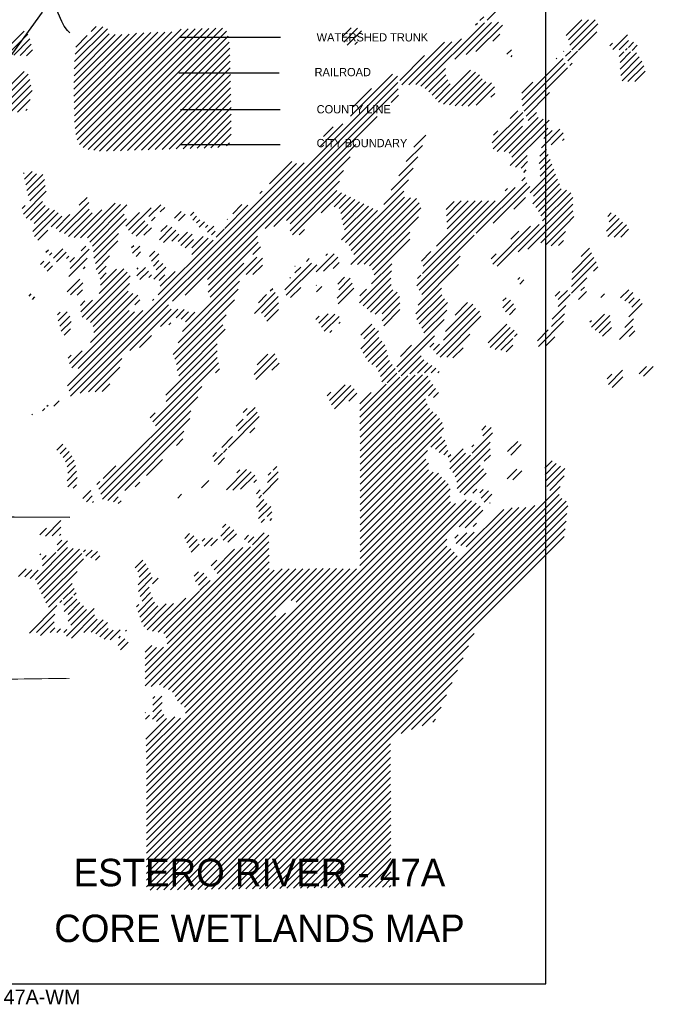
# Model space of a CAD drawing. Extents: x 164148 to 384280, y 737816 to 848299.
# Tile 40 of 41: x 289685 to 331189, y 737816 to 802297. Entities that reach past the tile are written whole.
import ezdxf
from ezdxf.enums import TextEntityAlignment as Align

# ---------------------------------------------------------------- set-up
doc = ezdxf.new("R2010")
doc.units = 0
doc.header["$LTSCALE"] = 1200
for name, pattern in [('DASHED', [0]), ('PHANTOM', [0]), ('STREAM', [0])]:
    doc.linetypes.add(name, pattern=pattern)
doc.layers.get('0').update_dxf_attribs({"linetype": 'CONTINUOUS'})
for name, color, linetype in [('BORDER', 1, 'CONTINUOUS'), ('BOUNDARY', 7, 'CONTINUOUS'), ('CITY', 14, 'DASHED'), ('COUNTY', 15, 'PHANTOM'), ('MAJROADS', 9, 'CONTINUOUS'), ('RR', 13, 'CONTINUOUS'), ('TEXT', 7, 'CONTINUOUS'), ('TRUNKS', 5, 'STREAM'), ('WETDBA', 11, 'CONTINUOUS'), ('WSHEDS', 3, 'CONTINUOUS')]:
    doc.layers.add(name, color=color, linetype=linetype)

# ---------------------------------------------------------------- blocks, each defined once
blk = doc.blocks.new('*X')
at = {"color": 0}
for p, q in [((261958, 785597), (264378, 788017)), ((259066, 782704), (261839, 785478)), ((260548, 783893), (262146, 785490)), ((261043, 784093), (262452, 785502)), ((261449, 785383), (261533, 785466)), ((261467, 784222), (262624, 785379)), ((261646, 785579), (261811, 785744)), ((265405, 784921), (266096, 785612)), ((265519, 784741), (266389, 785610)), ((265574, 784501), (266681, 785607)), ((265662, 784294), (266795, 785427)), ((240897, 784267), (241743, 785113)), ((241050, 784126), (241899, 784975)), ((243915, 782279), (246655, 785019)), ((243916, 782574), (246329, 784987)), ((243919, 782872), (246007, 784961)), ((243922, 783169), (245721, 784969)), ((243923, 781992), (246971, 785041)), ((243925, 783467), (245450, 784993)), ((243931, 781706), (247277, 785052)), ((243939, 781419), (247582, 785063)), ((243946, 781133), (247887, 785074)), ((243947, 783783), (245385, 785221)), ((243971, 784102), (245174, 785305)), ((243971, 780863), (248193, 785085)), ((244001, 780598), (248601, 785198)), ((244058, 780361), (248904, 785207)), ((244154, 780163), (249207, 785216)), ((244322, 780035), (249511, 785224)), ((244533, 779952), (249814, 785233)), ((244676, 785102), (244883, 785309)), ((244785, 779910), (250117, 785241)), ((245037, 779868), (250409, 785239)), ((245339, 779875), (250583, 785118)), ((255638, 784873), (256022, 785257)), ((255698, 784638), (256300, 785240)), ((255853, 784498), (256476, 785122)), ((262211, 784672), (262520, 784981)), ((265950, 784288), (266750, 785088)), ((267446, 784311), (268084, 784949)), ((241285, 784067), (241992, 784774)), ((241562, 784050), (242053, 784540)), ((243994, 784420), (244499, 784925)), ((245643, 779885), (250651, 784892)), ((245948, 779894), (250688, 784634)), ((256176, 784527), (256300, 784650)), ((258242, 782765), (260104, 784626)), ((258545, 782773), (260415, 784643)), ((258845, 782778), (260838, 784772)), ((267313, 784472), (267428, 784587)), ((267724, 784294), (268137, 784708)), ((268128, 784404), (268352, 784628)), ((241839, 784031), (242111, 784304)), ((246252, 779904), (250723, 784375)), ((262819, 784102), (263018, 784301)), ((265300, 784226), (265308, 784234)), ((265389, 784021), (265608, 784240)), ((265478, 783815), (265908, 784245)), ((267731, 784007), (267929, 784205)), ((267764, 783746), (268224, 784205)), ((267773, 783460), (268480, 784167)), ((268008, 784284), (268081, 784357)), ((268293, 784274), (268515, 784496)), ((246556, 779913), (250729, 784086)), ((246860, 779923), (250735, 783798)), ((258142, 782959), (259229, 784046)), ((263011, 783999), (263059, 784047)), ((263477, 782109), (265280, 783912)), ((263510, 781848), (265374, 783711)), ((264975, 783902), (265005, 783932)), ((265567, 783610), (265674, 783717)), ((267792, 783184), (268606, 783998)), ((267851, 782949), (268711, 783809)), ((240652, 782256), (241744, 783347)), ((240702, 782012), (241922, 783232)), ((247164, 779932), (250741, 783510)), ((255996, 781401), (257826, 783232)), ((259258, 782602), (260135, 783480)), ((259840, 782006), (261240, 783406)), ((260048, 781920), (261454, 783326)), ((263576, 781619), (265467, 783510)), ((268105, 782908), (268797, 783601)), ((268407, 782916), (268860, 783369)), ((240753, 781768), (241991, 783006)), ((247468, 779942), (250748, 783222)), ((247772, 779952), (250754, 782933)), ((248216, 773328), (258043, 783154)), ((248768, 773585), (258060, 782877)), ((259418, 782467), (260158, 783208)), ((259562, 782317), (260238, 782993)), ((259699, 782160), (260350, 782811)), ((260315, 781892), (261625, 783202)), ((260570, 781853), (261744, 783027)), ((260858, 781847), (261908, 782896)), ((261139, 781832), (262157, 782850)), ((263474, 782401), (263956, 782883)), ((240823, 781543), (242036, 782756)), ((241064, 781490), (242091, 782517)), ((248076, 779961), (250760, 782645)), ((249750, 774272), (258078, 782600)), ((256111, 781811), (256912, 782612)), ((261478, 781877), (262283, 782683)), ((262127, 782231), (262289, 782393)), ((263658, 781407), (264684, 782433)), ((241448, 781579), (242000, 782132)), ((248380, 779971), (250766, 782357)), ((248684, 779980), (250773, 782069)), ((257775, 782003), (258095, 782323)), ((241815, 781652), (241877, 781714)), ((248988, 779990), (250778, 781779)), ((262187, 780230), (263524, 781567)), ((262964, 781301), (263298, 781636)), ((263757, 781211), (264111, 781565)), ((249292, 779999), (250782, 781489)), ((249597, 780009), (250787, 781200)), ((252267, 776494), (257158, 781385)), ((262223, 779971), (263545, 781294)), ((262706, 779866), (264183, 781343)), ((262927, 779792), (264408, 781273)), ((263039, 779609), (264662, 781232)), ((249901, 780019), (250789, 780907)), ((254680, 780086), (255657, 781063)), ((254817, 780518), (255230, 780930)), ((262236, 780573), (262428, 780765)), ((262405, 779859), (263510, 780964)), ((262973, 779249), (264606, 780882)), ((264330, 780017), (265140, 780827)), ((264441, 780422), (264794, 780775)), ((264753, 780145), (265280, 780673)), ((250207, 780030), (250789, 780612)), ((250576, 780105), (250713, 780242)), ((258761, 780044), (259283, 780566)), ((265244, 780342), (265318, 780416)), ((252646, 776579), (256231, 780164)), ((258431, 779420), (259132, 780120)), ((264256, 779648), (264549, 779941)), ((243771, 769177), (253963, 779369)), ((252456, 778451), (253428, 779423)), ((253202, 776841), (255983, 779622)), ((258102, 778795), (258928, 779622)), ((263199, 779180), (263707, 779689)), ((263443, 779130), (263728, 779415)), ((264236, 779334), (264629, 779727)), ((264276, 779080), (264710, 779513)), ((241717, 778903), (241747, 778933)), ((241759, 778650), (242096, 778988)), ((243703, 769403), (253633, 779334)), ((253353, 776697), (255683, 779028)), ((257772, 778171), (258725, 779124)), ((263556, 778948), (263669, 779061)), ((263834, 778049), (264871, 779086)), ((264274, 778783), (264791, 779299)), ((241813, 778410), (242283, 778880)), ((241853, 778156), (242555, 778857)), ((241923, 777931), (242624, 778632)), ((253352, 776402), (255509, 778559)), ((257442, 777547), (258521, 778626)), ((263475, 778573), (263628, 778726)), ((263951, 777576), (265032, 778658)), ((263983, 777903), (264952, 778872)), ((241710, 777129), (242710, 778129)), ((241991, 777704), (242665, 778378)), ((252035, 778030), (252130, 778125)), ((253466, 776221), (255394, 778149)), ((255941, 775751), (258317, 778128)), ((258897, 773995), (263188, 778286)), ((261485, 776289), (263689, 778493)), ((262548, 777057), (263824, 778333)), ((262752, 778145), (262850, 778242)), ((264085, 777416), (265113, 778444)), ((264203, 777239), (265194, 778230)), ((264311, 777053), (265433, 778175)), ((241830, 776955), (242549, 777674)), ((244151, 777509), (244492, 777850)), ((254714, 777175), (255596, 778056)), ((255280, 777446), (255795, 777961)), ((255498, 777370), (255992, 777863)), ((255571, 777148), (256188, 777766)), ((255608, 776890), (256385, 777668)), ((256005, 774932), (258875, 777802)), ((256023, 775538), (258353, 777869)), ((256146, 775367), (258614, 777835)), ((259139, 774531), (262307, 777700)), ((259164, 774851), (262017, 777704)), ((259745, 775726), (261727, 777708)), ((260170, 777330), (260514, 777674)), ((260185, 777050), (260833, 777698)), ((260199, 776770), (261134, 777705)), ((260214, 776489), (261435, 777711)), ((263119, 777334), (263631, 777846)), ((263319, 775472), (265698, 777851)), ((264382, 776829), (265613, 778060)), ((241660, 777374), (241790, 777504)), ((242025, 776855), (242667, 777497)), ((242128, 776369), (243063, 777304)), ((242176, 776711), (242840, 777375)), ((243293, 776356), (244566, 777629)), ((243504, 776273), (244579, 777347)), ((243921, 776100), (245139, 777319)), ((244198, 776083), (245720, 777605)), ((244506, 776096), (245957, 777548)), ((244609, 775905), (246231, 777527)), ((246299, 776417), (247284, 777402)), ((247192, 777015), (247708, 777531)), ((247689, 777218), (247882, 777411)), ((248305, 776950), (248598, 777244)), ((250502, 776496), (251517, 777512)), ((250855, 777144), (251249, 777538)), ((255604, 776003), (256975, 777374)), ((255671, 776659), (256582, 777570)), ((255738, 776432), (256778, 777472)), ((255782, 775886), (257171, 777276)), ((256296, 774928), (258991, 777623)), ((256595, 774933), (259059, 777397)), ((263741, 775599), (265696, 777555)), ((264305, 775868), (265702, 777266)), ((242194, 776141), (243232, 777179)), ((242925, 776577), (243384, 777036)), ((243139, 776496), (243744, 777101)), ((243674, 776148), (244714, 777188)), ((244730, 775732), (246116, 777118)), ((244772, 775478), (246205, 776912)), ((246180, 776593), (246784, 777196)), ((246441, 776264), (247010, 776833)), ((247298, 776827), (247468, 776996)), ((248477, 776828), (248774, 777125)), ((249013, 777069), (249149, 777206)), ((249102, 776864), (249271, 777033)), ((249273, 776740), (249411, 776878)), ((249384, 776557), (249622, 776795)), ((250606, 776895), (250620, 776909)), ((256826, 774869), (258966, 777009)), ((262226, 776734), (262537, 777046)), ((265423, 776692), (265748, 777018)), ((267174, 776382), (267721, 776929)), ((267226, 777022), (267380, 777177)), ((267284, 776787), (267578, 777080)), ((242341, 775994), (242771, 776423)), ((246638, 776167), (247138, 776667)), ((246973, 776208), (247298, 776532)), ((247653, 776004), (248197, 776548)), ((247714, 776359), (247982, 776628)), ((247830, 775887), (248360, 776417)), ((249656, 776534), (249765, 776643)), ((249753, 776337), (250023, 776606)), ((249926, 776215), (250086, 776375)), ((250129, 776124), (250470, 776465)), ((253758, 776219), (253986, 776447)), ((262205, 774947), (263858, 776600)), ((262399, 774846), (264229, 776676)), ((262996, 776032), (263344, 776381)), ((264532, 775801), (265420, 776689)), ((264758, 775733), (265389, 776363)), ((267229, 776142), (267864, 776777)), ((267502, 776121), (268039, 776658)), ((267796, 776120), (268139, 776463)), ((244789, 775202), (245865, 776277)), ((244856, 774974), (245834, 775952)), ((247601, 773596), (249993, 775987)), ((248189, 775951), (248492, 776253)), ((248461, 775929), (248875, 776343)), ((248584, 775757), (249079, 776252)), ((248779, 775657), (249140, 776018)), ((249064, 775648), (249562, 776146)), ((249068, 775358), (249779, 776068)), ((249794, 774022), (251933, 776161)), ((256951, 774699), (258581, 776330)), ((257024, 774478), (258581, 776035)), ((258999, 773802), (261398, 776201)), ((265076, 775756), (265298, 775978)), ((242696, 775464), (242800, 775568)), ((243024, 775203), (243428, 775607)), ((243746, 774748), (244588, 775589)), ((244225, 775521), (244433, 775729)), ((246431, 775665), (246525, 775759)), ((246474, 775414), (246792, 775732)), ((247221, 775278), (247449, 775505)), ((249782, 773715), (251961, 775895)), ((251724, 775363), (252059, 775698)), ((266069, 775277), (266434, 775642)), ((242454, 774928), (242601, 775076)), ((242852, 775326), (242957, 775431)), ((243155, 775040), (243581, 775466)), ((243593, 775184), (243694, 775284)), ((243696, 774403), (244497, 775204)), ((243736, 775032), (243942, 775238)), ((244880, 774704), (245475, 775299)), ((246629, 775275), (246829, 775475)), ((247304, 775066), (247631, 775393)), ((247389, 774856), (247628, 775095)), ((248658, 772003), (251904, 775248)), ((251436, 774486), (252149, 775199)), ((254070, 775058), (254194, 775182)), ((254493, 774598), (255286, 775390)), ((254820, 774630), (255436, 775246)), ((254923, 775322), (254993, 775392)), ((259092, 775074), (259507, 775488)), ((259110, 773619), (260786, 775295)), ((262143, 775179), (262354, 775391)), ((265656, 774274), (266616, 775234)), ((265667, 774581), (266521, 775434)), ((242622, 774801), (242867, 775047)), ((242742, 774627), (242978, 774863)), ((244327, 774740), (244412, 774824)), ((244993, 774522), (245326, 774855)), ((245014, 773659), (246091, 774736)), ((245076, 774016), (245782, 774722)), ((246664, 774425), (247037, 774799)), ((246671, 774727), (246720, 774776)), ((246797, 774265), (247171, 774639)), ((247401, 774279), (247936, 774815)), ((247514, 774687), (247793, 774966)), ((249866, 773505), (251340, 774979)), ((251731, 774487), (252146, 774902)), ((253121, 773815), (254291, 774985)), ((253184, 773583), (254517, 774916)), ((253567, 774555), (253827, 774815)), ((253568, 774851), (253576, 774859)), ((255241, 774757), (255501, 775017)), ((256385, 773250), (257777, 774642)), ((256917, 774077), (257792, 774951)), ((258942, 773156), (260712, 774926)), ((265640, 773964), (266714, 775038)), ((266604, 774633), (266794, 774824)), ((243617, 773735), (244168, 774286)), ((244280, 772631), (246236, 774587)), ((244467, 772524), (246372, 774429)), ((245056, 774290), (245321, 774556)), ((247183, 774356), (247299, 774472)), ((247644, 774228), (247892, 774476)), ((247688, 773978), (248332, 774621)), ((253344, 774332), (253375, 774364)), ((255436, 774069), (255737, 774369)), ((255483, 773820), (255986, 774324)), ((256546, 773116), (257762, 774333)), ((258923, 774316), (259070, 774462)), ((263294, 774269), (263384, 774359)), ((263388, 774068), (263568, 774249)), ((265645, 773675), (266311, 774341)), ((243771, 773595), (244303, 774126)), ((244057, 773585), (244286, 773815)), ((244636, 772398), (246337, 774099)), ((248245, 771000), (251088, 773843)), ((248461, 771511), (251142, 774192)), ((252492, 773775), (252598, 773881)), ((253377, 773481), (253823, 773927)), ((254487, 774002), (254509, 774025)), ((254509, 773730), (254744, 773965)), ((255417, 773460), (256064, 774107)), ((255458, 773207), (256141, 773890)), ((256403, 773563), (256685, 773845)), ((256721, 772997), (257773, 774049)), ((256868, 772850), (257839, 773820)), ((258845, 772765), (259970, 773890)), ((265069, 773393), (265466, 773790)), ((266050, 773786), (266207, 773942)), ((267790, 773463), (268151, 773825)), ((241960, 773550), (242053, 773643)), ((242108, 773404), (242211, 773507)), ((244219, 772864), (244725, 773371)), ((244644, 771522), (246701, 773580)), ((244750, 772217), (246291, 773758)), ((244783, 771956), (246488, 773661)), ((246577, 773161), (246793, 773376)), ((247354, 773349), (247412, 773406)), ((248326, 770786), (250922, 773383)), ((251801, 772789), (252709, 773697)), ((251974, 773257), (252329, 773612)), ((252110, 772804), (252837, 773530)), ((257074, 772761), (258029, 773716)), ((257376, 772768), (258130, 773522)), ((258896, 772522), (259980, 773606)), ((258997, 772328), (260095, 773426)), ((262647, 773033), (262983, 773369)), ((262652, 773332), (262792, 773472)), ((264925, 773544), (265132, 773751)), ((265063, 773093), (265583, 773613)), ((265952, 773393), (266305, 773746)), ((266927, 773484), (267088, 773645)), ((267967, 773346), (268321, 773700)), ((268153, 773237), (268381, 773466)), ((268272, 773062), (268625, 773415)), ((243637, 769632), (246928, 772923)), ((243828, 770412), (246330, 772914)), ((244193, 769304), (248051, 773163)), ((244202, 773142), (244394, 773334)), ((246360, 771177), (248157, 772973)), ((247692, 772214), (248453, 772975)), ((248376, 772604), (248728, 772956)), ((252245, 772644), (252856, 773255)), ((252344, 772448), (252853, 772958)), ((257373, 772471), (258152, 773250)), ((257448, 772252), (258155, 772958)), ((259105, 772142), (260226, 773262)), ((259199, 771941), (260196, 772937)), ((260056, 771620), (261451, 773015)), ((260141, 771999), (261340, 773198)), ((260565, 772718), (261108, 773261)), ((262761, 772852), (263114, 773205)), ((262933, 772730), (263205, 773001)), ((264806, 772541), (265396, 773132)), ((268145, 772641), (268733, 773228)), ((243192, 772721), (243319, 772848)), ((243230, 772464), (243623, 772857)), ((243300, 772240), (243732, 772672)), ((244094, 770383), (246567, 772856)), ((248393, 770560), (250560, 772727)), ((248601, 772535), (248926, 772860)), ((248784, 772422), (249198, 772837)), ((254484, 772527), (254622, 772665)), ((254613, 772361), (255021, 772770)), ((254730, 772184), (255310, 772764)), ((254850, 772009), (255497, 772656)), ((258017, 770464), (260082, 772529)), ((259747, 771017), (261622, 772891)), ((259905, 770880), (261692, 772667)), ((264771, 772212), (265332, 772773)), ((266523, 772196), (267078, 772751)), ((266677, 772056), (267314, 772693)), ((267980, 772181), (268347, 772548)), ((243364, 772009), (243795, 772440)), ((243487, 771838), (243765, 772116)), ((248067, 772294), (248145, 772373)), ((248420, 770291), (250413, 772285)), ((248491, 770068), (250522, 772100)), ((255488, 772353), (255548, 772413)), ((256449, 771842), (256930, 772322)), ((256576, 771674), (257051, 772148)), ((262003, 771505), (262821, 772324)), ((262092, 771299), (262968, 772176)), ((262307, 771220), (263147, 772060)), ((264154, 771595), (264628, 772069)), ((264204, 771350), (265302, 772448)), ((266450, 772418), (266512, 772480)), ((266854, 771939), (267351, 772436)), ((267004, 771794), (267388, 772178)), ((267738, 771645), (268325, 772232)), ((246777, 771299), (247310, 771832)), ((255094, 771959), (255176, 772041)), ((256443, 771246), (257221, 772024)), ((256552, 771061), (257233, 771741)), ((258084, 770237), (259661, 771813)), ((260198, 770879), (261204, 771884)), ((262561, 771180), (263079, 771698)), ((263161, 771779), (263277, 771896)), ((264522, 771374), (264912, 771764)), ((268168, 771780), (268417, 772029)), ((247934, 769217), (250177, 771459)), ((256647, 770861), (257364, 771578)), ((256765, 770685), (257499, 771419)), ((258170, 770912), (258657, 771399)), ((259463, 771321), (259626, 771484)), ((259622, 771186), (259883, 771446)), ((260469, 770855), (260908, 771294)), ((262790, 771115), (263084, 771408)), ((243667, 770839), (243790, 770963)), ((243724, 770602), (244277, 771156)), ((244554, 769370), (246007, 770824)), ((247362, 768055), (250174, 770868)), ((247950, 768938), (250169, 771157)), ((251787, 770125), (252684, 771022)), ((251859, 769902), (252778, 770821)), ((251920, 770552), (252383, 771016)), ((256928, 770553), (257562, 771188)), ((257112, 770443), (257619, 770950)), ((258201, 770059), (259079, 770938)), ((244837, 769359), (245922, 770444)), ((247478, 767877), (250229, 770628)), ((250092, 770197), (250270, 770375)), ((252565, 770313), (252872, 770620)), ((257220, 770257), (257690, 770727)), ((257298, 770040), (257820, 770562)), ((257355, 769802), (257937, 770384)), ((258581, 770145), (259197, 770761)), ((258913, 770182), (259366, 770635)), ((259221, 770196), (259540, 770515)), ((259510, 770191), (259725, 770406)), ((268599, 770149), (268923, 770474)), ((268788, 770044), (269217, 770473)), ((256405, 768263), (258141, 770000)), ((256406, 767970), (258498, 770062)), ((256407, 767677), (258819, 770088)), ((256409, 767383), (259140, 770115)), ((256410, 767090), (259377, 770057)), ((257599, 769752), (258021, 770174)), ((259805, 770191), (259871, 770257)), ((267201, 769930), (267407, 770136)), ((267255, 769689), (267876, 770310)), ((267415, 769555), (267879, 770019)), ((245007, 765112), (249501, 769605)), ((245152, 769380), (245487, 769715)), ((255073, 768993), (255758, 769678)), ((255167, 768792), (256012, 769637)), ((255291, 768622), (256159, 769490)), ((256403, 768556), (257550, 769703)), ((256411, 766797), (259470, 769856)), ((256412, 766503), (259593, 769685)), ((259400, 769197), (259711, 769508)), ((245091, 764901), (249333, 769143)), ((254979, 769193), (255136, 769351)), ((255925, 768961), (256276, 769313)), ((256402, 768849), (256891, 769338)), ((256413, 766210), (259265, 769062)), ((259616, 769118), (259838, 769340)), ((242543, 768538), (242643, 768638)), ((242738, 768733), (242795, 768789)), ((243034, 768735), (243276, 768976)), ((251307, 768467), (251479, 768638)), ((251463, 768328), (251824, 768689)), ((256414, 765916), (259344, 768846)), ((256415, 765623), (259436, 768644)), ((242074, 768363), (242109, 768398)), ((245169, 764684), (249022, 768538)), ((245393, 764615), (248981, 768202)), ((247240, 768228), (247463, 768451)), ((250662, 766938), (252010, 768286)), ((251091, 767661), (251913, 768483)), ((256416, 765329), (259582, 768496)), ((256417, 765035), (259753, 768372)), ((256418, 764742), (259885, 768209)), ((250999, 767864), (251304, 768169)), ((251596, 767577), (251809, 767791)), ((256416, 764151), (260059, 767794)), ((256417, 764447), (259999, 768029)), ((261725, 767694), (261907, 767875)), ((261769, 767443), (262138, 767812)), ((246132, 765058), (248719, 767646)), ((250368, 766938), (250845, 767415)), ((259506, 766947), (259962, 767402)), ((261305, 766684), (262192, 767571)), ((243175, 766814), (243436, 767075)), ((243317, 766661), (243581, 766925)), ((248389, 767021), (248678, 767310)), ((259710, 766856), (260117, 767263)), ((259868, 766720), (260188, 767039)), ((260566, 765650), (262086, 767170)), ((261296, 766969), (261379, 767052)), ((262847, 766754), (263297, 767203)), ((262991, 766603), (263449, 767061)), ((243448, 766498), (243705, 766755)), ((243552, 766307), (243823, 766578)), ((249980, 766550), (250149, 766720)), ((250042, 766318), (250408, 766684)), ((250211, 766192), (250496, 766478)), ((250445, 766721), (250599, 766875)), ((256415, 763856), (259360, 766800)), ((260064, 766622), (260249, 766806)), ((260264, 766527), (260368, 766631)), ((260331, 766300), (260909, 766877)), ((260336, 766010), (261019, 766692)), ((260460, 765839), (261228, 766607)), ((260634, 765424), (262089, 766879)), ((261837, 766333), (262101, 766597)), ((243624, 766085), (243923, 766384)), ((243649, 765815), (243988, 766154)), ((245186, 765585), (245741, 766140)), ((247079, 765711), (247785, 766417)), ((252612, 765943), (252779, 766110)), ((256413, 763265), (259400, 766252)), ((256414, 763560), (259277, 766424)), ((260657, 765152), (261655, 766151)), ((264478, 766028), (264805, 766356)), ((264491, 765747), (264979, 766235)), ((264533, 765494), (265166, 766127)), ((243615, 765487), (244033, 765905)), ((243645, 765222), (244054, 765631)), ((250580, 765089), (251459, 765968)), ((250858, 765072), (251652, 765867)), ((251032, 765835), (251159, 765963)), ((251190, 765110), (251813, 765733)), ((252364, 765401), (252835, 765872)), ((252402, 765732), (252508, 765839)), ((256409, 762083), (259966, 765640)), ((256410, 762378), (259842, 765810)), ((256411, 762674), (259598, 765861)), ((256412, 762969), (259402, 765959)), ((260766, 764967), (261807, 766008)), ((260959, 764866), (261914, 765821)), ((262835, 765564), (263258, 765987)), ((263083, 765517), (263482, 765916)), ((264565, 765232), (265349, 766016)), ((264691, 765063), (265331, 765703)), ((243877, 765160), (244030, 765313)), ((244923, 765322), (245046, 765445)), ((246593, 765225), (246796, 765428)), ((247080, 752165), (260262, 765347)), ((247539, 747617), (265156, 765234)), ((249492, 765179), (249808, 765495)), ((251776, 765401), (251891, 765517)), ((252162, 764904), (252838, 765580)), ((256408, 761787), (260122, 765501)), ((244306, 764705), (244660, 765060)), ((244464, 764569), (244715, 764820)), ((245641, 764567), (245851, 764778)), ((247081, 751871), (260342, 765132)), ((247081, 751576), (260331, 764827)), ((247837, 747621), (265099, 764883)), ((248449, 764725), (248620, 764896)), ((251883, 764920), (252048, 765084)), ((251987, 764729), (252107, 764849)), ((261334, 764946), (261507, 765119)), ((261642, 764960), (261788, 765105)), ((261695, 764718), (262021, 765044)), ((261824, 764552), (262165, 764893)), ((244723, 764534), (244770, 764580)), ((245852, 764484), (245977, 764609)), ((247081, 751282), (260357, 764558)), ((247081, 750988), (260582, 764489)), ((247082, 750694), (261041, 764653)), ((247082, 750399), (261283, 764601)), ((247082, 750105), (261486, 764509)), ((247084, 747751), (263652, 764319)), ((247241, 747613), (264037, 764409)), ((248136, 747625), (265217, 764706)), ((248434, 747628), (265404, 764598)), ((248732, 747632), (265482, 764382)), ((251885, 764332), (252213, 764661)), ((251983, 763842), (252509, 764367)), ((251990, 764142), (252335, 764488)), ((260738, 763466), (261652, 764381)), ((262072, 764506), (262099, 764533)), ((247084, 748046), (263348, 764310)), ((247084, 748340), (263049, 764305)), ((249031, 747636), (265444, 764049)), ((252356, 763920), (252562, 764126)), ((260998, 763432), (261768, 764202)), ((261049, 762600), (262682, 764232)), ((242669, 763068), (243351, 763750)), ((249329, 747640), (265405, 763716)), ((250330, 763071), (250725, 763466)), ((250403, 763440), (250555, 763592)), ((252093, 763656), (252243, 763807)), ((252479, 763748), (252562, 763831)), ((261346, 763486), (261492, 763632)), ((242426, 763120), (242722, 763416)), ((242970, 763074), (243348, 763453)), ((243287, 763097), (243345, 763155)), ((247949, 758629), (252431, 763111)), ((248756, 762970), (248965, 763179)), ((248849, 762769), (249153, 763073)), ((249627, 747644), (265367, 763383)), ((249926, 747648), (265329, 763050)), ((250440, 762887), (250892, 763340)), ((250643, 762796), (251012, 763165)), ((251362, 762925), (251540, 763104)), ((251520, 762789), (251769, 763038)), ((251712, 762687), (252229, 763204)), ((260550, 762984), (260696, 763130)), ((260602, 762742), (261070, 763209)), ((260807, 762652), (261396, 763241)), ((243177, 762693), (243382, 762897)), ((243202, 762423), (243642, 762863)), ((247082, 749811), (260200, 762929)), ((247083, 749517), (260199, 762633)), ((247843, 758817), (251625, 762600)), ((247982, 758368), (252433, 762818)), ((248942, 762568), (249295, 762921)), ((249036, 762366), (249384, 762715)), ((249521, 762852), (249635, 762966)), ((249598, 762635), (249962, 762999)), ((249896, 762638), (250189, 762931)), ((242231, 761158), (243638, 762564)), ((242331, 760963), (243888, 762520)), ((242416, 760753), (244163, 762500)), ((242433, 762244), (242478, 762288)), ((242499, 760542), (244267, 762310)), ((242526, 762042), (242708, 762224)), ((242548, 761769), (243130, 762351)), ((244331, 762374), (244419, 762462)), ((244439, 762188), (244710, 762458)), ((244661, 762115), (244946, 762400)), ((244853, 762012), (245051, 762211)), ((247032, 757123), (252434, 762525)), ((247033, 756829), (252436, 762232)), ((247083, 749222), (260368, 762508)), ((247083, 748928), (260518, 762363)), ((247084, 748634), (260652, 762203)), ((250037, 761601), (250928, 762492)), ((250171, 761440), (251295, 762565)), ((242603, 760351), (244334, 762082)), ((246588, 761686), (246926, 762024)), ((246706, 761509), (247053, 761857)), ((247034, 756536), (252437, 761939)), ((249911, 761769), (250157, 762016)), ((241494, 761304), (241830, 761640)), ((241778, 761294), (242082, 761598)), ((242002, 761223), (242355, 761576)), ((242695, 760149), (244062, 761516)), ((246723, 760937), (247253, 761468)), ((246769, 761278), (247162, 761671)), ((247079, 753342), (255383, 761646)), ((247080, 753048), (255676, 761644)), ((247080, 752753), (255969, 761643)), ((247080, 752459), (256261, 761640)), ((247288, 756496), (252439, 761646)), ((247657, 756570), (252665, 761579)), ((247833, 756451), (253013, 761632)), ((248046, 756370), (253310, 761634)), ((248223, 756253), (253605, 761635)), ((248335, 756071), (253905, 761640)), ((248433, 755874), (254204, 761645)), ((248584, 755730), (254503, 761650)), ((249167, 761320), (249350, 761503)), ((249231, 761089), (249588, 761447)), ((253400, 760252), (254798, 761649)), ((253623, 760180), (255091, 761648)), ((242799, 759959), (243845, 761005)), ((246735, 760655), (247334, 761254)), ((247354, 760979), (247598, 761224)), ((249356, 760920), (249727, 761290)), ((249421, 760691), (249860, 761130)), ((243451, 760316), (243922, 760787)), ((243912, 760483), (244015, 760585)), ((246807, 760432), (247206, 760832)), ((246890, 760221), (247267, 760598)), ((247601, 758871), (249398, 760667)), ((241971, 758836), (243173, 760038)), ((243301, 760166), (243391, 760256)), ((243482, 760052), (243851, 760421)), ((243495, 759771), (244039, 760315)), ((243662, 759349), (244340, 760027)), ((243666, 759647), (244181, 760163)), ((246650, 759981), (246752, 760082)), ((246714, 759750), (247346, 760382)), ((246788, 759530), (247434, 760176)), ((246865, 759312), (247578, 760025)), ((246966, 759119), (247951, 760104)), ((247117, 758975), (248261, 760119)), ((247351, 758915), (248798, 760362)), ((242286, 758857), (243083, 759654)), ((243595, 758693), (244803, 759901)), ((243782, 759174), (244469, 759862)), ((243809, 758613), (244821, 759624)), ((248786, 755343), (253148, 759705)), ((242571, 758847), (243046, 759322)), ((244354, 758863), (244937, 759446)), ((244663, 758878), (245199, 759413)), ((244877, 758797), (245379, 759299)), ((248741, 755593), (252729, 759581)), ((242451, 758727), (242569, 758845)), ((242872, 758853), (243075, 759056)), ((243173, 758860), (243333, 759019)), ((243473, 758866), (243603, 758996)), ((245042, 758668), (245413, 759038)), ((245233, 758564), (245633, 758964)), ((245501, 758537), (245932, 758969)), ((246171, 758913), (246219, 758961)), ((250224, 747651), (261391, 758818)), ((245847, 758295), (246132, 758579)), ((245872, 758614), (245955, 758697)), ((245954, 758107), (246288, 758441)), ((247029, 758004), (247319, 758294)), ((247030, 757710), (247519, 758199)), ((247031, 757416), (247829, 758214)), ((250522, 747655), (261150, 758283)), ((250821, 747659), (260909, 757748)), ((257745, 754289), (260669, 757212)), ((258205, 754454), (260428, 756677)), ((247355, 755973), (247448, 756067)), ((247360, 755684), (247748, 756072)), ((247363, 755392), (247773, 755803)), ((258664, 754619), (260187, 756142)), ((247026, 755351), (247040, 755365)), ((247343, 755078), (247746, 755481)), ((259123, 754784), (259946, 755606)), ((247039, 755069), (247219, 755248)), ((247057, 754203), (247959, 755105)), ((247064, 753916), (248327, 755179)), ((247072, 753629), (248566, 755123)), ((247529, 754970), (247836, 755277)), ((259583, 754949), (259705, 755071)), ((251119, 747663), (257744, 754288)), ((251418, 747667), (257745, 753994)), ((251716, 747671), (257745, 753700)), ((252014, 747674), (257746, 753406)), ((252313, 747678), (257746, 753112)), ((252611, 747682), (257747, 752818)), ((252909, 747686), (257747, 752524)), ((253208, 747690), (257747, 752230)), ((253506, 747694), (257748, 751936)), ((253804, 747698), (257748, 751642)), ((254103, 747701), (257749, 751348)), ((254401, 747705), (257749, 751054)), ((254699, 747709), (257750, 750759)), ((254998, 747713), (257750, 750465)), ((255296, 747717), (257751, 750171)), ((255594, 747721), (257751, 749877)), ((255893, 747724), (257752, 749583)), ((256191, 747728), (257752, 749289)), ((256489, 747732), (257753, 748995)), ((256788, 747736), (257753, 748701)), ((257086, 747740), (257753, 748407)), ((257384, 747744), (257754, 748113)), ((257683, 747747), (257754, 747819))]:
    blk.add_line(p, q, dxfattribs=at)

msp = doc.modelspace()

# ---------------------------------------------------------------- linework, layer by layer
at = {"layer": 'BORDER', "color": 0}
msp.add_lwpolyline([(164148, 739153), (324148, 739153), (324148, 844153), (164148, 844153)], close=True, dxfattribs=at)
at = {"layer": 'CITY', "color": 0}
msp.add_lwpolyline([(300173, 794128), (306757, 794128)], dxfattribs=at)
at = {"layer": 'COUNTY', "color": 0}
for points, const_width in [([(306758, 796409), (300202, 796407)], 75), ([(292966, 759164), (289406, 759115), (287697, 759094), (286891, 759084), (285810, 759071), (285252, 759064), (284042, 759050)], 60)]:
    msp.add_lwpolyline(points, dxfattribs=dict(at, const_width=const_width))
at = {"layer": 'MAJROADS', "color": 0}
for points in [[(292966, 801429), (292817, 801580), (292602, 801875), (292453, 802169), (291572, 804186), (291489, 804363), (291281, 804549), (290965, 804853), (290340, 805318), (288841, 806595)], [(292966, 769707), (289313, 769717), (284009, 769715), (279929, 769763), (278772, 769671), (274892, 769658), (274432, 769737), (274248, 769822), (273814, 770102), (273465, 770465), (273207, 770668), (273015, 770778), (272763, 770846), (269798, 770751), (258426, 770130), (258294, 770083), (245978, 763663), (245142, 763255), (244792, 763110), (244101, 762929), (234606, 763013)]]:
    msp.add_lwpolyline(points, dxfattribs=at)
at = {"layer": 'RR', "color": 0}
msp.add_lwpolyline([(300116, 798818), (306685, 798818)], dxfattribs=at)
at = {"layer": 'TRUNKS', "color": 0}
msp.add_lwpolyline([(300192, 801152), (306775, 801152)], dxfattribs=at)
at = {"layer": 'WSHEDS', "color": 0}
msp.add_lwpolyline([(288007, 798436), (291171, 802793, 0.097094)], format="xyb", dxfattribs=at)

# ---------------------------------------------------------------- block references
at = {"layer": 'WETDBA', "color": 0, "xscale": 1.5, "yscale": 1.5, "zscale": 1.5}
msp.add_blockref('*X', (-72636, -376123), dxfattribs=at)

# ---------------------------------------------------------------- texts
at = {"layer": 'BOUNDARY', "color": 0}
for s, p in [('ESTERO RIVER - 47A', (305392, 745545)), ('CORE WETLANDS MAP', (305392, 741890))]:
    msp.add_text(s, height=1800, dxfattribs=at).set_placement(p, align=Align.CENTER)
at = {"layer": 'TEXT', "color": 0}
for s, p in [('WATERSHED TRUNK', (309137, 800873)), ('RAILROAD', (309001, 798596)), ('COUNTY LINE', (309136, 796161)), ('CITY BOUNDARY', (309136, 793948))]:
    msp.add_text(s, height=540, dxfattribs=at).set_placement(p)
msp.add_text('47A-WM', height=967, dxfattribs=at).set_placement((291148, 737816), align=Align.CENTER)

doc.saveas('drawing.dxf')
